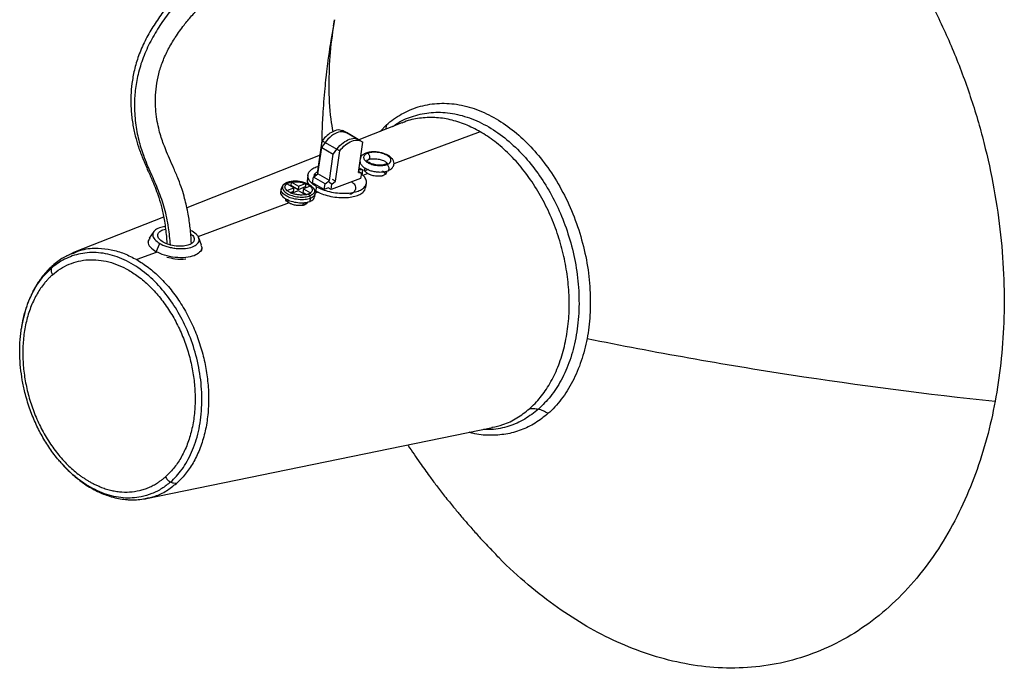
# Paper-space layout '_Isométrica' of a CAD drawing. Header units: millimetres. Extents: x 420 to 620, y 3951 to 4163.
# Tile 1 of 2: x 420 to 620, y 3951 to 4083. Entities that reach past the tile are written whole.
import ezdxf

# ---------------------------------------------------------------- set-up
doc = ezdxf.new("R2010")
doc.units = ezdxf.units.MM

psp = doc.layouts.new('_Isométrica')

# ---------------------------------------------------------------- linework, layer by layer
at = {"color": 7, "linetype": 'Continuous', "lineweight": 25}
for p, q in [((483.83, 4082.05), (484.01, 4083.28)), ((489.21, 4058.7), (485.66, 4060.76)), ((497.74, 4062.3), (488.98, 4058.84)), ((493.3, 4060.55), (494.59, 4061.9)), ((494.59, 4061.9), (494.41, 4060.99)), ((480.65, 4052.52), (481.51, 4058.69)), ((481.51, 4058.69), (485.07, 4056.64)), ((488.8, 4058.97), (486.43, 4060.34)), ((513.64, 4060.52), (496.1, 4053.99)), ((480.65, 4051.96), (481.41, 4057.31)), ((481.41, 4057.31), (483.78, 4055.94)), ((484.2, 4050.47), (485.07, 4056.64)), ((488.88, 4052.22), (489.75, 4058.4)), ((481.1, 4055.73), (454, 4045.04)), ((483.03, 4050.59), (483.78, 4055.94)), ((489.71, 4052.74), (488.96, 4052.78)), ((489.01, 4053.15), (489.71, 4052.74)), ((489.71, 4052.74), (489.56, 4051.64)), ((490.9, 4052.81), (490.65, 4052.74)), ((478.62, 4051.74), (478.5, 4050.86)), ((479.57, 4050.16), (479.73, 4051.27)), ((479.73, 4051.27), (480.65, 4051.96)), ((482.1, 4049.9), (479.73, 4051.27)), ((479.86, 4051.37), (479.94, 4051.91)), ((479.94, 4051.91), (480.65, 4052.52)), ((480.31, 4051.7), (479.94, 4051.91)), ((480.73, 4052.48), (480.65, 4052.52)), ((483.03, 4050.59), (480.65, 4051.96)), ((482.1, 4049.9), (483.03, 4050.59)), ((489.33, 4050.99), (483.34, 4048.76)), ((484.2, 4050.47), (483.61, 4050.81)), ((488.88, 4052.22), (489.48, 4052.09)), ((489.48, 4052.09), (488.91, 4052.43)), ((489.48, 4052.09), (489.33, 4050.99)), ((490.78, 4052.01), (489.8, 4051.64)), ((473.16, 4048.87), (473.07, 4048.26)), ((474.35, 4050.17), (473.88, 4049.88)), ((475.73, 4049.11), (474.3, 4049.93)), ((474.32, 4048.58), (475.73, 4049.11)), ((475.11, 4049.6), (474.97, 4049.54)), ((475.22, 4050.33), (475.11, 4049.6)), ((476.6, 4048.74), (475.11, 4049.6)), ((475.28, 4050.29), (476.7, 4049.47)), ((475.73, 4049.11), (475.62, 4048.37)), ((476.7, 4049.47), (476.6, 4048.74)), ((478.06, 4049.29), (476.6, 4048.74)), ((476.7, 4049.47), (478.1, 4050)), ((477.69, 4048.9), (477.59, 4048.17)), ((479.09, 4049.43), (477.69, 4048.9)), ((477.69, 4048.9), (479.11, 4048.08)), ((478.16, 4050.02), (478.06, 4049.29)), ((478.32, 4049.14), (478.06, 4049.29)), ((479.37, 4049.37), (479.58, 4049.21)), ((481.94, 4048.79), (479.57, 4050.16)), ((479.96, 4048.68), (480.26, 4048.47)), ((480.26, 4048.47), (480.39, 4049.34)), ((481.94, 4048.79), (482.1, 4049.9)), ((482.75, 4049.1), (481.94, 4048.79)), ((483.34, 4048.76), (482.75, 4049.1)), ((483.5, 4049.86), (482.9, 4050.2)), ((483.34, 4048.76), (483.5, 4049.86)), ((483.5, 4049.86), (484.2, 4050.47)), ((490.38, 4049.19), (490.51, 4050.07)), ((474.61, 4046.64), (474.56, 4046.21)), ((475.62, 4048.37), (474.99, 4048.13)), ((476.72, 4048.53), (475.31, 4048.01)), ((478.14, 4047.71), (476.72, 4048.53)), ((478.35, 4047.73), (477.59, 4048.17)), ((479.1, 4046.96), (479.01, 4046.35)), ((480.01, 4047.3), (480.09, 4047.91)), ((480.7, 4048.26), (480.1, 4048.03)), ((474.77, 4046.05), (456.24, 4039.15)), ((477.64, 4046.12), (477.57, 4045.54)), ((478, 4045.6), (478.08, 4046.14)), ((449.26, 4043.17), (430.96, 4035.96)), ((447.28, 4040.23), (446.35, 4038.91)), ((455.09, 4040.3), (454.71, 4040.46)), ((456.94, 4037.44), (456.42, 4038.96)), ((446.12, 4038.34), (446.09, 4038.07)), ((447.74, 4036.14), (448.47, 4037.82)), ((456.98, 4036.55), (457.02, 4036.81)), ((430.96, 4035.96), (430.48, 4035.72)), ((430.53, 4035.69), (430.99, 4035.86)), ((447.72, 4035.98), (443.79, 4034.52)), ((447.72, 4035.98), (447.74, 4036.14)), ((445.81, 3985.98), (516.14, 4000.4)), ((445.55, 3985.94), (445.82, 3985.98))]:
    psp.add_line(p, q, dxfattribs=at)
for points, knots in [([(567.01, 4129.03), (570.97, 4126.74), (574.99, 4123.93), (580.96, 4118.88), (582.94, 4117.06), (586.83, 4113.14), (588.75, 4111.04), (592.5, 4106.6), (594.33, 4104.25), (597.86, 4099.31), (599.57, 4096.72), (602.81, 4091.34), (604.36, 4088.55), (607.26, 4082.81), (608.62, 4079.86), (611.13, 4073.84), (612.28, 4070.77), (614.35, 4064.57), (615.27, 4061.44), (616.87, 4055.16), (617.56, 4052.01), (618.69, 4045.75), (619.14, 4042.64), (619.8, 4036.49), (620.01, 4033.45), (620.23, 4027.51), (620.22, 4024.59), (619.91, 4016.08), (619.29, 4010.71), (618.36, 4005.73)], [0, 0, 0, 0, 0.125, 0.125, 0.1875, 0.1875, 0.25, 0.25, 0.3125, 0.3125, 0.375, 0.375, 0.4375, 0.4375, 0.5, 0.5, 0.5625, 0.5625, 0.625, 0.625, 0.6875, 0.6875, 0.75, 0.75, 0.8125, 0.8125, 0.875, 0.875, 1, 1, 1, 1]), ([(463.79, 4096.32), (462.98, 4095.96), (461.13, 4095.13), (458.32, 4093.6), (455.52, 4091.57), (453.07, 4089.37), (450.89, 4087.06), (448.9, 4084.57), (447.06, 4081.87), (445.43, 4078.99), (444.13, 4076), (443.27, 4073.09), (442.79, 4070.38), (442.57, 4067.66), (442.62, 4064.92), (442.94, 4062.18), (443.46, 4059.68), (444.17, 4057.31), (445.05, 4054.98), (446.04, 4052.7), (446.96, 4050.63), (447.7, 4048.84), (448.34, 4047.03), (448.94, 4044.88), (449.38, 4042.73), (449.66, 4040.8), (449.82, 4039.33), (449.91, 4038.33), (449.93, 4037.81), (449.93, 4037.76)], [0, 0, 0, 0, 0.040237, 0.091882, 0.138877, 0.180343, 0.218635, 0.257228, 0.296233, 0.335525, 0.375012, 0.41291, 0.448603, 0.482314, 0.524511, 0.565877, 0.606598, 0.644704, 0.688227, 0.735548, 0.776625, 0.80988, 0.842197, 0.88139, 0.927077, 0.952798, 0.976278, 0.99748, 1, 1, 1, 1]), ([(464.71, 4096.04), (463.92, 4095.69), (462.03, 4094.84), (458.99, 4093.13), (455.93, 4090.76), (453.22, 4088.15), (450.9, 4085.49), (448.74, 4082.55), (446.8, 4079.37), (445.2, 4076), (444.1, 4072.58), (443.48, 4069.27), (443.26, 4065.8), (443.48, 4062.28), (444.14, 4058.82), (445.21, 4055.42), (446.63, 4052.11), (448.19, 4048.67), (449.44, 4045.03), (450.25, 4041.32), (450.48, 4038.7), (450.58, 4037.54)], [0, 0, 0, 0, 0.040058, 0.09569, 0.152876, 0.196035, 0.23941, 0.283109, 0.327219, 0.371688, 0.416085, 0.459966, 0.503763, 0.56203, 0.619365, 0.674498, 0.745418, 0.813418, 0.879546, 0.946131, 1, 1, 1, 1]), ([(454.93, 4037.83), (454.86, 4038.89), (454.72, 4040.92), (454.33, 4043.42), (453.93, 4045.41), (453.52, 4047.1), (452.99, 4048.91), (452.25, 4050.94), (451.37, 4053.03), (450.48, 4055.01), (449.73, 4056.76), (449.15, 4058.28), (448.66, 4059.72), (448.23, 4061.28), (447.87, 4063.08), (447.63, 4065.12), (447.57, 4067.36), (447.74, 4069.76), (448.21, 4072.26), (449.03, 4074.8), (450.19, 4077.31), (451.67, 4079.8), (453.28, 4082.07), (455.01, 4084.15), (456.82, 4086.04), (458.92, 4087.88), (461.29, 4089.54), (463.79, 4090.86), (465.49, 4091.61), (466.32, 4091.98)], [0, 0, 0, 0, 0.050225, 0.096285, 0.125052, 0.152142, 0.185516, 0.225078, 0.270044, 0.312261, 0.348549, 0.379021, 0.406281, 0.436409, 0.46991, 0.505514, 0.541972, 0.578734, 0.614874, 0.649542, 0.684257, 0.719608, 0.758676, 0.789823, 0.82495, 0.863897, 0.906473, 0.954077, 1, 1, 1, 1]), ([(484.01, 4083.28), (483.67, 4081.08), (482.99, 4076.67), (482.81, 4069.91), (482.98, 4064.53), (483.51, 4061.36), (483.65, 4060.51)], [0, 0, 0, 0, 0.296573, 0.593556, 0.890705, 1, 1, 1, 1]), ([(483.79, 4082.09), (483.62, 4081.08), (483.31, 4079.28), (482.95, 4076.93), (482.72, 4075.24), (482.55, 4073.97), (482.41, 4072.82), (482.23, 4071.26), (482.02, 4069.17), (481.8, 4066.59), (481.63, 4064.13), (481.52, 4062), (481.45, 4060.28), (481.42, 4058.95), (481.41, 4058.18), (481.4, 4057.91)], [0, 0, 0, 0, 0.1282868, 0.2279424, 0.2991944, 0.3446556, 0.390088, 0.442362, 0.5376765, 0.6468548, 0.7563657, 0.8382532, 0.9066877, 0.9672729, 1, 1, 1, 1]), ([(494.59, 4061.9), (495.52, 4062.72), (496.52, 4063.45), (498.69, 4064.68), (499.85, 4065.19), (502.28, 4065.93), (503.55, 4066.17), (506.16, 4066.35), (507.51, 4066.29), (510.21, 4065.88), (511.58, 4065.52), (514.27, 4064.53), (515.59, 4063.9), (518.17, 4062.39), (519.41, 4061.52), (521.78, 4059.6), (522.9, 4058.54), (525, 4056.3), (526.03, 4055.07), (528.01, 4052.38), (528.95, 4050.92), (530.69, 4047.83), (531.5, 4046.19), (532.93, 4042.79), (533.56, 4041.03), (534.61, 4037.44), (535.04, 4035.62), (535.67, 4031.98), (535.87, 4030.17), (536.07, 4026.64), (536.06, 4024.91), (535.86, 4021.59), (535.66, 4019.99), (535.37, 4018.49)], [0, 0, 0, 0, 0.0625, 0.0625, 0.125, 0.125, 0.1875, 0.1875, 0.25, 0.25, 0.3125, 0.3125, 0.375, 0.375, 0.4375, 0.4375, 0.5, 0.5, 0.5625, 0.5625, 0.625, 0.625, 0.6875, 0.6875, 0.75, 0.75, 0.8125, 0.8125, 0.875, 0.875, 0.9375, 0.9375, 1, 1, 1, 1]), ([(495.87, 4061.56), (496.2, 4061.81), (497.49, 4062.79), (500.11, 4063.82), (503.68, 4064.57), (507.52, 4064.44), (511.48, 4063.46), (515.39, 4061.62), (519.09, 4059.02), (522.47, 4055.81), (525.42, 4052.17), (527.94, 4048.19), (530.06, 4043.87), (531.8, 4039.15), (533.05, 4034.07), (533.74, 4028.81), (533.79, 4023.58), (533.19, 4018.57), (531.97, 4014), (530.21, 4010.01), (528.07, 4006.66), (526.34, 4004.96), (525.49, 4004.13)], [0, 0, 0, 0, 0.0170612, 0.0671869, 0.1192827, 0.1727801, 0.2270068, 0.2812335, 0.3347308, 0.3868267, 0.4369523, 0.4846712, 0.53239, 0.5825157, 0.6346115, 0.6881089, 0.7423356, 0.7965623, 0.8500596, 0.9021555, 0.9522812, 1, 1, 1, 1]), ([(513.64, 4060.52), (512.65, 4061.04), (510.63, 4062.1), (507.52, 4063.04), (504.38, 4063.49), (501.26, 4063.3), (499.03, 4062.88), (497.92, 4062.34), (497.76, 4062.26)], [0, 0, 0, 0, 0.186223, 0.376715, 0.569913, 0.764113, 0.966709, 1, 1, 1, 1]), ([(485.61, 4060.67), (485.45, 4060.75), (484.92, 4061.01), (483.79, 4060.65), (482.52, 4059.85), (481.84, 4059.07), (481.51, 4058.69)], [0, 0, 0, 0, 0.1488258, 0.4878593, 0.7521107, 1, 1, 1, 1]), ([(486.41, 4060.31), (486.1, 4060.41), (485.45, 4060.63), (484.12, 4060.2), (482.63, 4059.12), (481.81, 4057.91), (481.41, 4057.31)], [0, 0, 0, 0, 0.214185, 0.445076, 0.72422, 1, 1, 1, 1]), ([(483.78, 4055.94), (484.11, 4056.45), (484.79, 4057.48), (486.1, 4058.6), (487.46, 4059.17), (488.44, 4059.29), (488.76, 4058.97), (488.78, 4058.95)], [0, 0, 0, 0, 0.233615, 0.472412, 0.703272, 0.982381, 1, 1, 1, 1]), ([(485.07, 4056.64), (485.41, 4057.07), (485.8, 4057.48), (486.66, 4058.17), (487.11, 4058.44), (488, 4058.78), (488.43, 4058.84), (489.18, 4058.76), (489.49, 4058.61), (489.75, 4058.4)], [0, 0, 0, 0, 0.25, 0.25, 0.5, 0.5, 0.75, 0.75, 1, 1, 1, 1]), ([(523.66, 4004.21), (524.43, 4004.89), (525.17, 4005.66), (526.57, 4007.37), (527.22, 4008.32), (528.42, 4010.38), (528.96, 4011.49), (529.91, 4013.85), (530.32, 4015.1), (530.98, 4017.7), (531.24, 4019.05), (531.61, 4021.81), (531.71, 4023.23), (531.77, 4026.06), (531.72, 4027.49), (531.49, 4030.33), (531.31, 4031.73), (530.82, 4034.48), (530.51, 4035.88), (529.73, 4038.68), (529.28, 4040.08), (528.22, 4042.85), (527.62, 4044.22), (526.29, 4046.88), (525.56, 4048.17), (524, 4050.64), (523.16, 4051.81), (521.4, 4054.01), (520.48, 4055.04), (518.58, 4056.91), (517.6, 4057.76), (515.63, 4059.28), (514.63, 4059.95), (513.64, 4060.52)], [0, 0, 0, 0, 0.0625, 0.0625, 0.125, 0.125, 0.1875, 0.1875, 0.25, 0.25, 0.3125, 0.3125, 0.375, 0.375, 0.4375, 0.4375, 0.5, 0.5, 0.5625, 0.5625, 0.625, 0.625, 0.6875, 0.6875, 0.75, 0.75, 0.8125, 0.8125, 0.875, 0.875, 0.9375, 0.9375, 1, 1, 1, 1]), ([(490.4, 4056.17), (490.18, 4056.06), (489.75, 4055.85), (489.36, 4055.47), (489.3, 4055.19), (489.28, 4055.08)], [0, 0, 0, 0, 0.411808, 0.779249, 1, 1, 1, 1]), ([(490.74, 4056.13), (490.51, 4056.05), (490.31, 4055.93), (490.02, 4055.64), (489.94, 4055.46), (489.95, 4055.09), (490.03, 4054.9), (490.33, 4054.55), (490.54, 4054.39), (491.01, 4054.12), (491.3, 4053.99), (491.98, 4053.78), (492.36, 4053.7), (493.13, 4053.62), (493.51, 4053.62), (494.18, 4053.69), (494.47, 4053.76), (494.7, 4053.85)], [0, 0, 0, 0, 0.125, 0.125, 0.25, 0.25, 0.375, 0.375, 0.5, 0.5, 0.625, 0.625, 0.75, 0.75, 0.875, 0.875, 1, 1, 1, 1]), ([(494.88, 4052.58), (495.11, 4052.69), (495.54, 4052.9), (495.99, 4053.4), (496.17, 4053.98), (496.04, 4054.63), (495.71, 4055.14), (495.08, 4055.67), (494.21, 4056.07), (493.2, 4056.33), (492.24, 4056.44), (491.23, 4056.41), (490.68, 4056.25), (490.4, 4056.17)], [0, 0, 0, 0, 0.0829401, 0.1569446, 0.2583341, 0.3312009, 0.4108321, 0.5019152, 0.6252483, 0.7061851, 0.7985432, 0.8984451, 1, 1, 1, 1]), ([(490.4, 4056.16), (490.45, 4056.18), (490.56, 4056.22), (490.68, 4056.16), (490.74, 4056.13)], [0, 0, 0, 0, 0.471654, 1, 1, 1, 1]), ([(494.37, 4053.89), (494.24, 4053.85), (493.98, 4053.77), (493.48, 4053.71), (492.94, 4053.72), (492.42, 4053.78), (491.96, 4053.88), (491.48, 4054.03), (491.04, 4054.23), (490.68, 4054.49), (490.55, 4054.68), (490.53, 4054.67), (490.76, 4054.79), (490.91, 4054.86)], [0, 0, 0, 0, 0.0756375, 0.1522294, 0.2268262, 0.2968037, 0.3602889, 0.4163261, 0.5054521, 0.5877344, 0.6932559, 0.8058891, 1, 1, 1, 1]), ([(494.7, 4053.85), (494.93, 4053.93), (495.14, 4054.05), (495.43, 4054.34), (495.51, 4054.52), (495.5, 4054.88), (495.42, 4055.07), (495.12, 4055.43), (494.91, 4055.59), (494.44, 4055.86), (494.15, 4055.99), (493.47, 4056.2), (493.09, 4056.28), (492.32, 4056.36), (491.94, 4056.36), (491.27, 4056.29), (490.97, 4056.22), (490.74, 4056.13)], [0, 0, 0, 0, 0.125, 0.125, 0.25, 0.25, 0.375, 0.375, 0.5, 0.5, 0.625, 0.625, 0.75, 0.75, 0.875, 0.875, 1, 1, 1, 1]), ([(490.74, 4056.13), (490.81, 4056.09), (490.93, 4056), (491.08, 4055.76), (491.16, 4055.49), (491.17, 4055.23), (491.1, 4055.02), (491, 4054.89), (490.92, 4054.88), (490.9, 4054.88)], [0, 0, 0, 0, 0.153349, 0.319332, 0.485316, 0.638665, 0.792013, 0.957997, 1, 1, 1, 1]), ([(490.91, 4054.86), (491.04, 4054.91), (491.3, 4054.99), (491.8, 4055.04), (492.34, 4055.04), (492.86, 4054.97), (493.32, 4054.87), (493.8, 4054.73), (494.24, 4054.52), (494.6, 4054.27), (494.73, 4054.07), (494.75, 4054.08), (494.52, 4053.96), (494.37, 4053.89)], [0, 0, 0, 0, 0.0756375, 0.1522294, 0.2268262, 0.2968037, 0.3602889, 0.4163261, 0.5054521, 0.5877344, 0.6932559, 0.8058891, 1, 1, 1, 1]), ([(480.39, 4049.34), (480.06, 4049.55), (479.39, 4049.99), (478.77, 4050.75), (478.54, 4051.54), (478.74, 4052.28), (479.37, 4052.9), (480.1, 4053.31), (480.68, 4053.45), (480.87, 4053.5)], [0, 0, 0, 0, 0.146056, 0.30266, 0.465125, 0.62759, 0.784194, 0.93025, 1, 1, 1, 1]), ([(489.2, 4054.5), (489.21, 4054.38), (489.25, 4054.07), (489.58, 4053.61), (490.2, 4053.09), (491.07, 4052.68), (492.07, 4052.42), (493.04, 4052.31), (494.05, 4052.34), (494.6, 4052.5), (494.88, 4052.58)], [0, 0, 0, 0, 0.065202, 0.176504, 0.303813, 0.476199, 0.589327, 0.718418, 0.858054, 1, 1, 1, 1]), ([(490.78, 4052.01), (490.6, 4052.14), (490.23, 4052.39), (490.04, 4052.79), (490.18, 4053.01), (490.25, 4053.12)], [0, 0, 0, 0, 0.342689, 0.68282, 1, 1, 1, 1]), ([(490.65, 4052.74), (490.55, 4052.7), (490.38, 4052.63), (490.28, 4052.54), (490.24, 4052.51)], [0, 0, 0, 0, 0.604373, 1, 1, 1, 1]), ([(494.7, 4053.85), (494.64, 4053.88), (494.52, 4053.93), (494.42, 4053.89), (494.38, 4053.88)], [0, 0, 0, 0, 0.552123, 1, 1, 1, 1]), ([(494.88, 4052.59), (494.89, 4052.59), (494.96, 4052.61), (495.06, 4052.73), (495.13, 4052.94), (495.12, 4053.2), (495.04, 4053.47), (494.89, 4053.71), (494.77, 4053.8), (494.7, 4053.85)], [0, 0, 0, 0, 0.029623, 0.197751, 0.353082, 0.508412, 0.676541, 0.844669, 1, 1, 1, 1]), ([(478.54, 4050.85), (478.52, 4050.79), (478.42, 4050.48), (478.52, 4050.1), (478.76, 4049.82), (478.77, 4049.8)], [0, 0, 0, 0, 0.198282, 0.942495, 1, 1, 1, 1]), ([(480.39, 4049.34), (480.76, 4049.15), (481.53, 4048.75), (483, 4048.31), (484.61, 4048.03), (486.22, 4047.97), (487.66, 4048.11), (488.85, 4048.43), (489.77, 4048.9), (490.38, 4049.52), (490.6, 4050.27), (490.34, 4051.05), (489.96, 4051.6), (489.61, 4051.85), (489.59, 4051.86)], [0, 0, 0, 0, 0.084687, 0.175491, 0.269693, 0.363895, 0.454698, 0.539385, 0.624073, 0.714876, 0.809078, 0.90328, 0.994083, 1, 1, 1, 1]), ([(493.92, 4051.6), (493.88, 4051.59), (493.81, 4051.56), (493.7, 4051.53), (493.58, 4051.5), (493.45, 4051.48), (493.32, 4051.47), (493.1, 4051.45), (492.77, 4051.45), (492.33, 4051.49), (491.9, 4051.57), (491.53, 4051.68), (491.23, 4051.79), (490.99, 4051.89), (490.85, 4051.97), (490.78, 4052.01)], [0, 0, 0, 0, 0.042803, 0.085174, 0.1273, 0.169374, 0.211586, 0.254125, 0.381396, 0.507438, 0.630734, 0.753859, 0.836142, 0.917734, 1, 1, 1, 1]), ([(494.38, 4051.88), (494.36, 4051.94), (494.32, 4052.08), (494.11, 4052.28), (493.91, 4052.41), (493.81, 4052.48)], [0, 0, 0, 0, 0.285559, 0.641843, 1, 1, 1, 1]), ([(494.51, 4052.5), (494.54, 4052.44), (494.64, 4052.23), (494.48, 4051.96), (494.22, 4051.73), (494.02, 4051.64), (493.92, 4051.6)], [0, 0, 0, 0, 0.160514, 0.574578, 0.78685, 1, 1, 1, 1]), ([(479.1, 4046.96), (478.76, 4046.87), (478.05, 4046.67), (476.64, 4046.69), (475.27, 4046.97), (474.12, 4047.45), (473.38, 4048.07), (473.06, 4048.59), (473.18, 4048.84), (473.2, 4048.88)], [0, 0, 0, 0, 0.154795, 0.322344, 0.489893, 0.644688, 0.799483, 0.967032, 1, 1, 1, 1]), ([(474.03, 4050.02), (473.82, 4049.88), (473.38, 4049.6), (473.23, 4049.11), (473.16, 4048.87)], [0, 0, 0, 0, 0.501021, 1, 1, 1, 1]), ([(473.88, 4049.88), (473.8, 4049.84), (473.47, 4049.66), (473.34, 4049.17), (473.6, 4048.53), (474.33, 4047.94), (475.41, 4047.48), (476.7, 4047.22), (478.02, 4047.2), (478.69, 4047.39), (479.01, 4047.48)], [0, 0, 0, 0, 0.039225, 0.181107, 0.322989, 0.454071, 0.585153, 0.727036, 0.868918, 1, 1, 1, 1]), ([(474.32, 4048.58), (474.2, 4048.69), (474.1, 4048.81), (473.97, 4049.05), (473.93, 4049.17), (473.93, 4049.41), (473.96, 4049.53), (474.09, 4049.75), (474.19, 4049.84), (474.3, 4049.93)], [0, 0, 0, 0, 0.25, 0.25, 0.5, 0.5, 0.75, 0.75, 1, 1, 1, 1]), ([(474.35, 4050.17), (474.41, 4050.2), (474.47, 4050.21), (474.6, 4050.21), (474.67, 4050.18), (474.73, 4050.15)], [0, 0, 0, 0, 0.5, 0.5, 1, 1, 1, 1]), ([(478.2, 4050.07), (478.19, 4050.07), (477.94, 4050.19), (477.34, 4050.32), (476.46, 4050.46), (475.58, 4050.45), (474.88, 4050.37), (474.54, 4050.22), (474.42, 4050.17)], [0, 0, 0, 0, 0.007207, 0.226182, 0.443126, 0.660755, 0.881306, 1, 1, 1, 1]), ([(475.28, 4050.29), (475.48, 4050.33), (475.71, 4050.35), (476.18, 4050.37), (476.43, 4050.36), (476.94, 4050.31), (477.19, 4050.26), (477.67, 4050.15), (477.9, 4050.08), (478.1, 4050)], [0, 0, 0, 0, 0.25, 0.25, 0.5, 0.5, 0.75, 0.75, 1, 1, 1, 1]), ([(478.16, 4050.02), (478.22, 4049.99), (478.33, 4049.93), (478.5, 4049.83), (478.6, 4049.77), (478.66, 4049.74)], [0, 0, 0, 0, 0.339717, 0.672022, 1, 1, 1, 1]), ([(479.39, 4049.4), (479.24, 4049.52), (478.91, 4049.78), (478.45, 4049.96), (478.2, 4050.07)], [0, 0, 0, 0, 0.442849, 1, 1, 1, 1]), ([(478.66, 4049.74), (478.74, 4049.69), (478.91, 4049.6), (479.07, 4049.5), (479.15, 4049.45)], [0, 0, 0, 0, 0.493407, 1, 1, 1, 1]), ([(479.58, 4049.21), (479.61, 4049.18), (479.9, 4048.96), (480.02, 4048.47), (479.81, 4047.87), (479.27, 4047.61), (479.01, 4047.48)], [0, 0, 0, 0, 0.040713, 0.3688, 0.696887, 1, 1, 1, 1]), ([(479.09, 4049.43), (479.21, 4049.32), (479.31, 4049.2), (479.45, 4048.96), (479.49, 4048.84), (479.49, 4048.59), (479.46, 4048.48), (479.33, 4048.26), (479.23, 4048.17), (479.11, 4048.08)], [0, 0, 0, 0, 0.25, 0.25, 0.5, 0.5, 0.75, 0.75, 1, 1, 1, 1]), ([(480.09, 4047.91), (480.1, 4047.97), (480.12, 4048.22), (480.01, 4048.72), (479.72, 4049.06), (479.56, 4049.26)], [0, 0, 0, 0, 0.123063, 0.496246, 1, 1, 1, 1]), ([(480.26, 4048.47), (480.64, 4048.27), (481.41, 4047.88), (482.88, 4047.43), (484.49, 4047.15), (486.1, 4047.09), (487.54, 4047.23), (488.73, 4047.55), (489.64, 4048.02), (490.23, 4048.58), (490.31, 4049.01), (490.34, 4049.2)], [0, 0, 0, 0, 0.108022, 0.223846, 0.344005, 0.464163, 0.579987, 0.688009, 0.796032, 0.911855, 1, 1, 1, 1]), ([(487.51, 4050.32), (487.69, 4050.18), (488.18, 4049.81), (488.38, 4049.05), (488.13, 4048.39), (487.64, 4047.96), (487.29, 4047.81), (487.11, 4047.74)], [0, 0, 0, 0, 0.155077, 0.43369, 0.713391, 0.856895, 1, 1, 1, 1]), ([(473.11, 4048.25), (473.1, 4048.22), (472.97, 4047.97), (473.29, 4047.46), (474.03, 4046.84), (475.18, 4046.35), (476.56, 4046.08), (477.96, 4046.06), (478.67, 4046.26), (479.01, 4046.35)], [0, 0, 0, 0, 0.03017, 0.198204, 0.353447, 0.50869, 0.676723, 0.844757, 1, 1, 1, 1]), ([(474.77, 4046.05), (474.59, 4046.17), (474.23, 4046.42), (474.04, 4046.73), (474.12, 4046.87), (474.13, 4046.9)], [0, 0, 0, 0, 0.4530865, 0.9028492, 1, 1, 1, 1]), ([(474.23, 4046.54), (474.27, 4046.58), (474.38, 4046.67), (474.54, 4046.74), (474.64, 4046.78)], [0, 0, 0, 0, 0.413247, 1, 1, 1, 1]), ([(478.14, 4047.71), (477.94, 4047.68), (477.71, 4047.65), (477.23, 4047.64), (476.98, 4047.65), (476.48, 4047.7), (476.22, 4047.75), (475.74, 4047.86), (475.52, 4047.93), (475.31, 4048.01)], [0, 0, 0, 0, 0.25, 0.25, 0.5, 0.5, 0.75, 0.75, 1, 1, 1, 1]), ([(478.69, 4047.86), (478.61, 4047.83), (478.44, 4047.77), (478.28, 4047.71), (478.2, 4047.67)], [0, 0, 0, 0, 0.49932, 1, 1, 1, 1]), ([(479.18, 4048.04), (479.12, 4048.02), (479.01, 4047.98), (478.85, 4047.92), (478.74, 4047.88), (478.69, 4047.86)], [0, 0, 0, 0, 0.3397169, 0.6720225, 1, 1, 1, 1]), ([(478.69, 4047.86), (478.75, 4047.82), (478.81, 4047.77), (478.93, 4047.64), (478.98, 4047.56), (479.01, 4047.48)], [0, 0, 0, 0, 0.5, 0.5, 1, 1, 1, 1]), ([(479.1, 4046.96), (479.11, 4047.04), (479.11, 4047.13), (479.08, 4047.31), (479.05, 4047.4), (479.01, 4047.48)], [0, 0, 0, 0, 0.5, 0.5, 1, 1, 1, 1]), ([(479.01, 4046.35), (479.3, 4046.48), (479.83, 4046.74), (479.92, 4047.13), (479.96, 4047.31)], [0, 0, 0, 0, 0.528582, 1, 1, 1, 1]), ([(480.06, 4047.94), (480.01, 4047.75), (479.92, 4047.35), (479.38, 4047.1), (479.1, 4046.96)], [0, 0, 0, 0, 0.480811, 1, 1, 1, 1]), ([(477.91, 4045.63), (477.87, 4045.62), (477.8, 4045.6), (477.68, 4045.57), (477.57, 4045.54), (477.44, 4045.52), (477.31, 4045.5), (477.09, 4045.49), (476.75, 4045.49), (476.32, 4045.53), (475.89, 4045.61), (475.52, 4045.72), (475.22, 4045.83), (474.98, 4045.93), (474.84, 4046.01), (474.77, 4046.05)], [0, 0, 0, 0, 0.042802, 0.0851703, 0.127294, 0.1693645, 0.2115729, 0.2541069, 0.3813963, 0.5074462, 0.6307564, 0.7538827, 0.8361597, 0.9177443, 1, 1, 1, 1]), ([(478.53, 4046.28), (478.5, 4046.16), (478.46, 4045.97), (478.2, 4045.76), (478, 4045.68), (477.91, 4045.63)], [0, 0, 0, 0, 0.440983, 0.719919, 1, 1, 1, 1]), ([(478.23, 4046.18), (478.23, 4046.17), (478.32, 4046.1), (478.36, 4046.02), (478.39, 4045.94)], [0, 0, 0, 0, 0.035252, 1, 1, 1, 1]), ([(449.58, 4041.25), (449.17, 4041.18), (448.25, 4041.02), (447.31, 4040.42), (446.94, 4039.57), (447.31, 4038.63), (448.1, 4038.08), (448.47, 4037.82)], [0, 0, 0, 0, 0.161209, 0.36261, 0.580604, 0.798599, 1, 1, 1, 1]), ([(449.17, 4038.08), (448.87, 4038.29), (448.25, 4038.72), (447.96, 4039.47), (448.26, 4040.13), (448.89, 4040.57), (449.48, 4040.67), (449.66, 4040.71)], [0, 0, 0, 0, 0.2159581, 0.4497095, 0.6834609, 0.899419, 1, 1, 1, 1]), ([(446.44, 4038.9), (446.29, 4038.65), (445.94, 4038.09), (446.41, 4037.07), (447.31, 4036.44), (447.74, 4036.14)], [0, 0, 0, 0, 0.283037, 0.655702, 1, 1, 1, 1]), ([(448.47, 4037.82), (448.87, 4037.59), (449.37, 4037.38), (450.23, 4037.11), (450.53, 4037.03), (451.16, 4036.9), (451.49, 4036.85), (452.14, 4036.78), (452.47, 4036.76), (453.1, 4036.76), (453.4, 4036.77), (454.26, 4036.86), (454.75, 4036.97), (455.53, 4037.27), (455.88, 4037.47), (456.24, 4037.83), (456.34, 4037.97), (456.46, 4038.26), (456.5, 4038.41), (456.49, 4038.72), (456.45, 4038.88), (456.32, 4039.19), (456.22, 4039.35), (455.84, 4039.79), (455.48, 4040.07), (455.09, 4040.3)], [0, 0, 0, 0, 0.125, 0.125, 0.1875, 0.1875, 0.25, 0.25, 0.3125, 0.3125, 0.375, 0.375, 0.5, 0.5, 0.625, 0.625, 0.6875, 0.6875, 0.75, 0.75, 0.8125, 0.8125, 0.875, 0.875, 1, 1, 1, 1]), ([(454.77, 4039.73), (454.92, 4039.62), (455.38, 4039.29), (455.59, 4038.65), (455.31, 4037.98), (454.49, 4037.49), (453.29, 4037.23), (451.81, 4037.24), (450.31, 4037.53), (449.54, 4037.9), (449.17, 4038.08)], [0, 0, 0, 0, 0.066077, 0.203994, 0.341911, 0.46933, 0.596748, 0.734665, 0.872582, 1, 1, 1, 1]), ([(430.99, 4035.86), (431.55, 4036.1), (433.12, 4036.76), (435.72, 4036.94), (438.61, 4036.62), (441.25, 4035.85), (442.95, 4034.96), (443.79, 4034.52)], [0, 0, 0, 0, 0.143583, 0.402282, 0.60492, 0.804763, 1, 1, 1, 1]), ([(456.84, 4037.44), (456.92, 4037.29), (457.19, 4036.78), (456.72, 4035.99), (455.56, 4035.27), (453.78, 4034.88), (451.62, 4034.9), (449.41, 4035.33), (448.28, 4035.88), (447.74, 4036.14)], [0, 0, 0, 0, 0.066723, 0.228424, 0.377816, 0.527207, 0.688908, 0.850608, 1, 1, 1, 1]), ([(450.67, 3989.31), (451.49, 3990.04), (452.28, 3990.9), (453.74, 3992.93), (454.4, 3994.08), (455.53, 3996.66), (456, 3998.07), (456.69, 4001.1), (456.91, 4002.72), (457.09, 4006.04), (457.05, 4007.75), (456.7, 4011.15), (456.4, 4012.84), (455.59, 4016.11), (455.08, 4017.69), (453.89, 4020.66), (453.22, 4022.05), (451.79, 4024.61), (450.98, 4025.87), (449.15, 4028.27), (448.15, 4029.42), (445.97, 4031.49), (444.8, 4032.42), (442.37, 4033.98), (441.1, 4034.61), (438.55, 4035.52), (437.27, 4035.81), (434.76, 4036.02), (433.54, 4035.95), (431.23, 4035.49), (430.14, 4035.1), (428.13, 4034.08), (427.21, 4033.44), (426.39, 4032.71)], [0, 0, 0, 0, 0.0625, 0.0625, 0.125, 0.125, 0.1875, 0.1875, 0.25, 0.25, 0.3125, 0.3125, 0.375, 0.375, 0.4375, 0.4375, 0.5, 0.5, 0.5625, 0.5625, 0.625, 0.625, 0.6875, 0.6875, 0.75, 0.75, 0.8125, 0.8125, 0.875, 0.875, 0.9375, 0.9375, 1, 1, 1, 1]), ([(426.67, 4031.43), (427.67, 4032.32), (428.8, 4033.05), (431.27, 4034.09), (432.59, 4034.41), (435.33, 4034.57), (436.73, 4034.42), (439.51, 4033.69), (440.88, 4033.11), (442.17, 4032.36)], [0, 0, 0, 0, 0.25, 0.25, 0.5, 0.5, 0.75, 0.75, 1, 1, 1, 1]), ([(430.48, 4035.72), (429.91, 4035.46), (428.58, 4034.86), (427.4, 4033.9), (426.72, 4033.34)], [0, 0, 0, 0, 0.4227, 1, 1, 1, 1]), ([(429.41, 4035.19), (429.49, 4035.25), (429.69, 4035.4), (429.92, 4035.47), (430.06, 4035.51)], [0, 0, 0, 0, 0.407539, 1, 1, 1, 1]), ([(449.9, 4035.05), (450.45, 4034.92), (451.71, 4034.63), (453.15, 4034.56), (453.77, 4034.7), (453.78, 4034.7)], [0, 0, 0, 0, 0.429944, 0.988028, 1, 1, 1, 1]), ([(426.72, 4033.34), (426.25, 4032.9), (425.44, 4032.14), (424.49, 4030.96), (423.79, 4029.96), (423.21, 4029.04), (422.7, 4028.09), (422.12, 4026.9), (421.48, 4025.3), (420.89, 4023.33), (420.54, 4021.85), (420.43, 4021.1), (420.42, 4021.02)], [0, 0, 0, 0, 0.14676, 0.255941, 0.339175, 0.418334, 0.494391, 0.569961, 0.697933, 0.853865, 0.985143, 1, 1, 1, 1]), ([(420.44, 4020.91), (420.52, 4021.42), (420.74, 4022.71), (421.29, 4024.64), (422.14, 4026.88), (423.29, 4029.07), (424.73, 4031.11), (425.84, 4032.19), (426.39, 4032.71)], [0, 0, 0, 0, 0.103542, 0.261213, 0.416434, 0.618321, 0.813209, 1, 1, 1, 1]), ([(426.39, 4032.71), (426.35, 4032.51), (426.37, 4032.28), (426.47, 4031.84), (426.56, 4031.63), (426.67, 4031.43)], [0, 0, 0, 0, 0.5, 0.5, 1, 1, 1, 1]), ([(426.39, 4032.71), (426.44, 4032.92), (426.5, 4033.18), (426.7, 4033.31), (426.73, 4033.33)], [0, 0, 0, 0, 0.827937, 1, 1, 1, 1]), ([(443.79, 4034.52), (444.6, 4034.06), (445.4, 4033.52), (447, 4032.29), (447.78, 4031.61), (449.31, 4030.09), (450.06, 4029.27), (451.48, 4027.49), (452.16, 4026.54), (453.42, 4024.55), (454.01, 4023.51), (455.08, 4021.36), (455.57, 4020.26), (456.42, 4018.02), (456.79, 4016.88), (457.41, 4014.62), (457.67, 4013.49), (458.06, 4011.27), (458.21, 4010.14), (458.4, 4007.85), (458.43, 4006.7), (458.39, 4004.41), (458.3, 4003.27), (458.01, 4001.04), (457.8, 3999.95), (457.26, 3997.85), (456.93, 3996.84), (456.17, 3994.94), (455.73, 3994.04), (454.76, 3992.37), (454.23, 3991.61), (453.1, 3990.22), (452.51, 3989.6), (451.88, 3989.05)], [0, 0, 0, 0, 0.0625, 0.0625, 0.125, 0.125, 0.1875, 0.1875, 0.25, 0.25, 0.3125, 0.3125, 0.375, 0.375, 0.4375, 0.4375, 0.5, 0.5, 0.5625, 0.5625, 0.625, 0.625, 0.6875, 0.6875, 0.75, 0.75, 0.8125, 0.8125, 0.875, 0.875, 0.9375, 0.9375, 1, 1, 1, 1]), ([(426.67, 4031.43), (426.58, 4031.36), (426.42, 4031.21), (426.17, 4030.98), (425.93, 4030.74), (425.7, 4030.49), (425.46, 4030.24), (425.24, 4029.98), (424.82, 4029.48), (424.25, 4028.71), (423.55, 4027.6), (422.91, 4026.41), (422.15, 4024.7), (421.4, 4022.38), (420.82, 4019.37), (420.58, 4016.23), (420.68, 4013.05), (421.09, 4009.88), (421.8, 4006.73), (422.83, 4003.6), (424.17, 4000.56), (425.79, 3997.68), (427.35, 3995.5), (428.69, 3993.92), (429.73, 3992.82), (430.81, 3991.82), (431.72, 3991.07), (432.46, 3990.52), (433.01, 3990.14), (433.57, 3989.77), (433.95, 3989.55), (434.14, 3989.44)], [0, 0, 0, 0, 0.008644, 0.017281, 0.025914, 0.034545, 0.043179, 0.051818, 0.060464, 0.091556, 0.122657, 0.154356, 0.186065, 0.25006, 0.314054, 0.377424, 0.43958, 0.500001, 0.560422, 0.622578, 0.685948, 0.749942, 0.813937, 0.845636, 0.877345, 0.908436, 0.939538, 0.95466, 0.969766, 0.984874, 1, 1, 1, 1]), ([(442.17, 4032.36), (442.91, 4031.93), (443.66, 4031.44), (445.13, 4030.3), (445.86, 4029.67), (447.27, 4028.27), (447.96, 4027.51), (449.27, 4025.87), (449.9, 4024.99), (451.06, 4023.15), (451.61, 4022.19), (452.6, 4020.21), (453.05, 4019.19), (453.83, 4017.12), (454.18, 4016.07), (454.75, 4013.98), (454.98, 4012.94), (455.35, 4010.89), (455.49, 4009.84), (455.66, 4007.73), (455.69, 4006.67), (455.65, 4004.55), (455.57, 4003.5), (455.3, 4001.44), (455.11, 4000.43), (454.61, 3998.49), (454.31, 3997.56), (453.6, 3995.8), (453.19, 3994.97), (452.3, 3993.44), (451.81, 3992.73), (450.77, 3991.45), (450.22, 3990.87), (449.64, 3990.37)], [0, 0, 0, 0, 0.0625, 0.0625, 0.125, 0.125, 0.1875, 0.1875, 0.25, 0.25, 0.3125, 0.3125, 0.375, 0.375, 0.4375, 0.4375, 0.5, 0.5, 0.5625, 0.5625, 0.625, 0.625, 0.6875, 0.6875, 0.75, 0.75, 0.8125, 0.8125, 0.875, 0.875, 0.9375, 0.9375, 1, 1, 1, 1]), ([(428.62, 3993.03), (428.39, 3993.27), (427.49, 3994.21), (426.11, 3996.11), (424.51, 3998.66), (423.13, 4001.41), (421.95, 4004.38), (421.08, 4007.29), (420.5, 4010.05), (420.15, 4012.59), (419.98, 4015.14), (420.03, 4017.65), (420.18, 4019.59), (420.39, 4020.64), (420.44, 4020.91)], [0, 0, 0, 0, 0.0359356, 0.1395275, 0.238816, 0.3381044, 0.4416963, 0.5490086, 0.6315158, 0.7153256, 0.8000271, 0.8851814, 0.9703358, 1, 1, 1, 1]), ([(535.37, 4018.49), (535.08, 4016.92), (534.69, 4015.39), (533.7, 4012.46), (533.11, 4011.06), (531.75, 4008.45), (530.99, 4007.24), (529.3, 4005.05), (528.39, 4004.07), (527.42, 4003.22)], [0, 0, 0, 0, 0.25, 0.25, 0.5, 0.5, 0.75, 0.75, 1, 1, 1, 1]), ([(535.37, 4018.49), (549.12, 4015.72), (562.99, 4013.26), (590.73, 4008.99), (604.6, 4007.19), (618.36, 4005.73)], [0, 0, 0, 0, 0.5, 0.5, 1, 1, 1, 1]), ([(618.36, 4005.73), (617.43, 4000.75), (616.11, 3995.78), (613.48, 3988.6), (612.5, 3986.25), (610.32, 3981.68), (609.12, 3979.46), (606.51, 3975.21), (605.1, 3973.17), (602.07, 3969.31), (600.45, 3967.49), (597.04, 3964.1), (595.24, 3962.54), (591.48, 3959.71), (589.52, 3958.43), (585.46, 3956.2), (583.37, 3955.24), (579.1, 3953.64), (576.91, 3953.01), (572.48, 3952.07), (570.23, 3951.76), (565.72, 3951.46), (563.45, 3951.48), (558.93, 3951.8), (556.68, 3952.12), (552.22, 3953.03), (550.01, 3953.62), (543.5, 3955.77), (539.31, 3957.7), (535.35, 3959.98)], [0, 0, 0, 0, 0.125, 0.125, 0.1875, 0.1875, 0.25, 0.25, 0.3125, 0.3125, 0.375, 0.375, 0.4375, 0.4375, 0.5, 0.5, 0.5625, 0.5625, 0.625, 0.625, 0.6875, 0.6875, 0.75, 0.75, 0.8125, 0.8125, 0.875, 0.875, 1, 1, 1, 1]), ([(527.42, 4003.22), (526.58, 4002.55), (524.87, 4001.19), (521.98, 3999.81), (518.87, 3998.95), (515.55, 3998.75), (513.03, 3998.92), (511.63, 3999.36), (511.41, 3999.43)], [0, 0, 0, 0, 0.1851557, 0.3745551, 0.5666448, 0.7597318, 0.9611659, 1, 1, 1, 1]), ([(525.49, 4004.13), (524.58, 4003.41), (522.72, 4001.94), (519.47, 4000.58), (516.62, 3999.89), (514.83, 3999.99), (514.29, 4000.03)], [0, 0, 0, 0, 0.276908, 0.567782, 0.87009, 1, 1, 1, 1]), ([(516.04, 4000.45), (516.79, 4000.61), (518.56, 4000.98), (521.15, 4002.23), (522.83, 4003.55), (523.66, 4004.21)], [0, 0, 0, 0, 0.270792, 0.639646, 1, 1, 1, 1]), ([(523.66, 4004.21), (523.93, 4004.26), (524.23, 4004.29), (524.85, 4004.26), (525.17, 4004.21), (525.49, 4004.13)], [0, 0, 0, 0, 0.5, 0.5, 1, 1, 1, 1]), ([(527.42, 4003.22), (527.11, 4003.43), (526.79, 4003.62), (526.14, 4003.92), (525.81, 4004.04), (525.49, 4004.13)], [0, 0, 0, 0, 0.5, 0.5, 1, 1, 1, 1]), ([(498.92, 3996.87), (498.95, 3996.83), (499.36, 3996.19), (500.18, 3994.97), (501.3, 3993.34), (502.36, 3991.84), (503.48, 3990.3), (504.81, 3988.52), (506.17, 3986.77), (507.33, 3985.32), (508.18, 3984.27), (508.95, 3983.35), (509.69, 3982.46), (510.59, 3981.4), (511.86, 3979.95), (513.59, 3978.01), (514.95, 3976.56), (515.71, 3975.75)], [0, 0, 0, 0, 0.005311, 0.084091, 0.162078, 0.224854, 0.286189, 0.374528, 0.473839, 0.531196, 0.580756, 0.625471, 0.665409, 0.712853, 0.784226, 0.879844, 1, 1, 1, 1]), ([(450.67, 3989.31), (450.09, 3988.85), (448.91, 3987.9), (446.88, 3986.89), (444.86, 3986.28), (442.89, 3986.04), (441.04, 3986.06), (439.14, 3986.36), (437.22, 3986.91), (435.32, 3987.73), (433.46, 3988.78), (431.68, 3990.06), (430.05, 3991.45), (429.07, 3992.53), (428.62, 3993.03)], [0, 0, 0, 0, 0.094209, 0.192502, 0.294324, 0.37261, 0.452133, 0.532501, 0.613299, 0.694098, 0.774466, 0.853988, 0.932275, 1, 1, 1, 1]), ([(428.67, 3992.93), (428.78, 3992.8), (429.26, 3992.24), (430.14, 3991.39), (431.53, 3990.15), (433.4, 3988.74), (435.72, 3987.39), (437.93, 3986.51), (439.72, 3986.04), (440.91, 3985.83), (441.91, 3985.73), (442.89, 3985.68), (444.14, 3985.71), (445.06, 3985.86), (445.55, 3985.94)], [0, 0, 0, 0, 0.023997, 0.102173, 0.174786, 0.293067, 0.448533, 0.585541, 0.671739, 0.749802, 0.787275, 0.839356, 0.915744, 1, 1, 1, 1]), ([(434.14, 3989.44), (434.25, 3989.38), (434.46, 3989.25), (434.79, 3989.08), (435.13, 3988.91), (435.46, 3988.74), (435.79, 3988.59), (436.36, 3988.35), (437.15, 3988.04), (438.19, 3987.73), (439.23, 3987.5), (440.63, 3987.29), (442.36, 3987.25), (444.04, 3987.5), (445.34, 3987.86), (446.27, 3988.21), (447.18, 3988.64), (447.95, 3989.09), (448.59, 3989.53), (449.13, 3989.93), (449.47, 3990.22), (449.64, 3990.37)], [0, 0, 0, 0, 0.0203353, 0.0406568, 0.0609719, 0.0812883, 0.1016134, 0.1219548, 0.1842113, 0.2464899, 0.3096424, 0.3728174, 0.5000028, 0.6271882, 0.6903407, 0.7535157, 0.8157721, 0.8780508, 0.9187057, 0.9593353, 1, 1, 1, 1]), ([(445.56, 3985.97), (446.22, 3986.11), (447.72, 3986.42), (449.86, 3987.45), (451.21, 3988.52), (451.88, 3989.05)], [0, 0, 0, 0, 0.289099, 0.648693, 1, 1, 1, 1]), ([(449.64, 3990.37), (449.75, 3990.17), (449.89, 3989.97), (450.24, 3989.61), (450.45, 3989.44), (450.67, 3989.31)], [0, 0, 0, 0, 0.5, 0.5, 1, 1, 1, 1]), ([(451.88, 3989.05), (451.71, 3989.01), (451.51, 3989.02), (451.09, 3989.11), (450.87, 3989.19), (450.67, 3989.31)], [0, 0, 0, 0, 0.5, 0.5, 1, 1, 1, 1]), ([(535.35, 3959.98), (533.35, 3961.21), (529.28, 3963.7), (523.31, 3968.42), (518.74, 3972.48), (516.3, 3975.19), (515.71, 3975.85)], [0, 0, 0, 0, 0.291204, 0.592211, 0.90216, 1, 1, 1, 1])]:
    psp.add_open_spline(points, degree=3, knots=knots, dxfattribs=at)
for points in [[(474.24, 4049.96), (474.42, 4050.03), (474.58, 4050.09), (474.73, 4050.15)], [(474.3, 4049.93), (474.28, 4049.94), (474.26, 4049.95), (474.24, 4049.96)], [(474.73, 4050.15), (474.88, 4050.2), (475.04, 4050.27), (475.22, 4050.33)], [(475.22, 4050.33), (475.24, 4050.32), (475.26, 4050.31), (475.28, 4050.29)], [(478.1, 4050), (478.12, 4050.01), (478.14, 4050.02), (478.16, 4050.02)], [(479.15, 4049.45), (479.13, 4049.44), (479.11, 4049.44), (479.09, 4049.43)], [(474.26, 4048.55), (474.28, 4048.56), (474.3, 4048.57), (474.32, 4048.58)], [(474.76, 4048.27), (474.61, 4048.36), (474.44, 4048.46), (474.26, 4048.55)], [(475.25, 4047.98), (475.08, 4048.09), (474.91, 4048.18), (474.76, 4048.27)], [(475.31, 4048.01), (475.29, 4048), (475.27, 4047.99), (475.25, 4047.98)], [(478.2, 4047.67), (478.18, 4047.69), (478.16, 4047.7), (478.14, 4047.71)], [(479.11, 4048.08), (479.13, 4048.07), (479.15, 4048.06), (479.18, 4048.04)]]:
    psp.add_open_spline(points, degree=3, dxfattribs=at)

doc.saveas('drawing.dxf')
